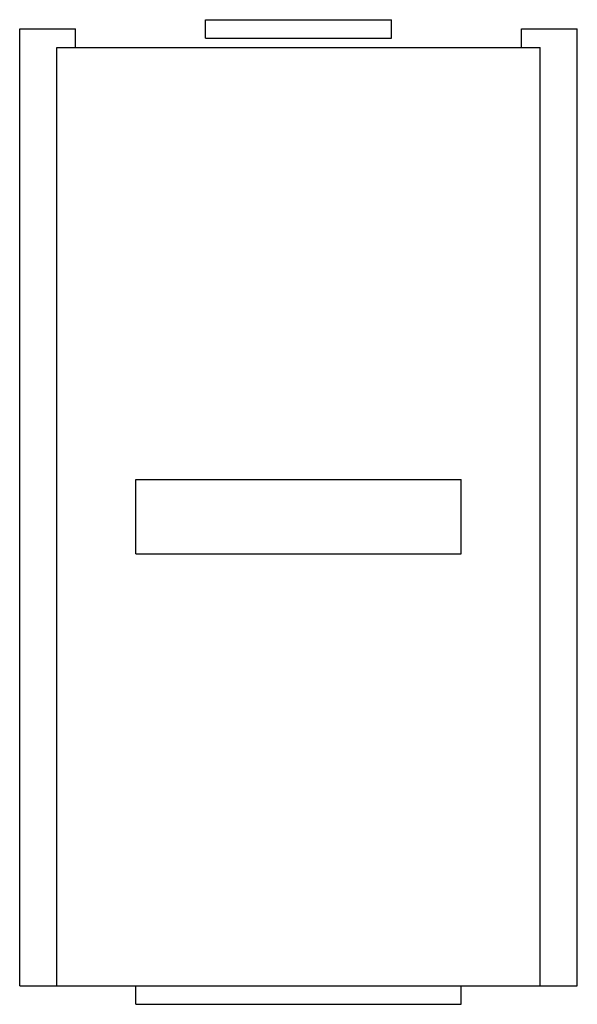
# Model space of a CAD drawing. Header units: millimetres. Extents: x -60 to 60, y -232 to -20.
import ezdxf

# ---------------------------------------------------------------- set-up
doc = ezdxf.new("R2010")
doc.units = ezdxf.units.MM
doc.layers.add('VISIBLE', color=7, linetype='Continuous')

msp = doc.modelspace()

# ---------------------------------------------------------------- linework, layer by layer
at = {"layer": 'VISIBLE'}
for p, q in [((-20, -24), (-20, -20)), ((-20, -20), (-20, -20)), ((-20, -20), (20, -20)), ((-20, -20), (20, -20)), ((20, -24), (20, -20)), ((20, -20), (20, -20)), ((-60.01, -228.04), (-60.01, -22)), ((-60.01, -22), (-60.01, -22)), ((-60.01, -22), (-48.01, -22)), ((-60.01, -22), (-48.01, -22)), ((-48.01, -26), (-48.01, -22)), ((-48.01, -26), (-48.01, -22)), ((-48.01, -22), (-48.01, -22)), ((48.01, -26), (48.01, -22)), ((48.01, -26), (48.01, -22)), ((48.01, -22), (48.01, -22)), ((48.01, -22), (60.01, -22)), ((48.01, -22), (60.01, -22)), ((60.01, -228.04), (60.01, -22)), ((60.01, -22), (60.01, -22)), ((-20, -24), (20, -24)), ((-52.01, -228.04), (-52.01, -26)), ((-52.01, -26), (-52.01, -26)), ((-52.01, -26), (52.01, -26)), ((-52.01, -26), (-47.01, -26)), ((-48.01, -26), (-47.01, -26)), ((-48.01, -26), (48.01, -26)), ((-47.01, -26), (-47.01, -26)), ((47.01, -26), (47.01, -26)), ((47.01, -26), (52.01, -26)), ((47.01, -26), (48.01, -26)), ((52.01, -228.04), (52.01, -26)), ((52.01, -26), (52.01, -26)), ((-35.01, -135.03), (-35.01, -119.02)), ((-35.01, -119.02), (-35.01, -119.02)), ((-35.01, -119.02), (35.01, -119.02)), ((-35.01, -119.02), (35.01, -119.02)), ((35.01, -135.03), (35.01, -119.02)), ((35.01, -119.02), (35.01, -119.02)), ((-35.01, -135.03), (35.01, -135.03)), ((-60.01, -228.04), (-52.01, -228.04)), ((-52.01, -228.04), (52.01, -228.04)), ((-35.01, -232.04), (-35.01, -228.04)), ((35.01, -232.04), (35.01, -228.04)), ((52.01, -228.04), (60.01, -228.04)), ((-35.01, -232.04), (35.01, -232.04))]:
    msp.add_line(p, q, dxfattribs=at)

doc.saveas('drawing.dxf')
